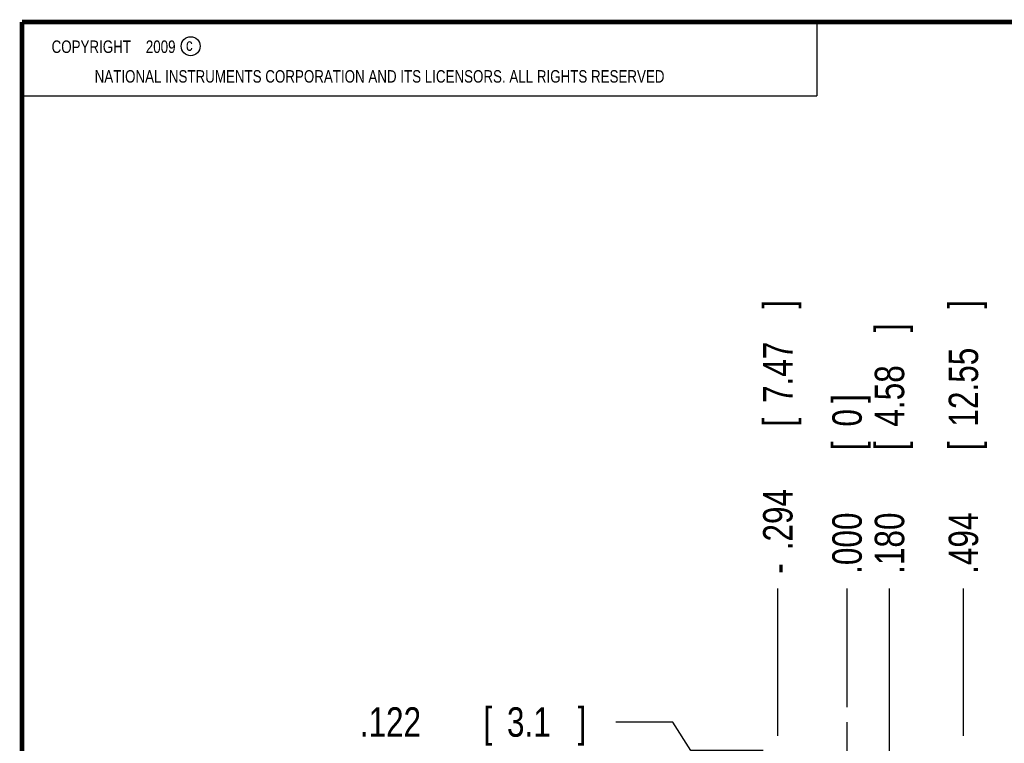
# Model space of a CAD drawing. Header units: inches. Extents: x 0.2 to 16.8, y 0.1 to 10.8.
# Tile 5 of 17: x 0.2 to 4.4, y 7.7 to 10.8. Entities that reach past the tile are written whole.
import ezdxf

# ---------------------------------------------------------------- set-up
doc = ezdxf.new("R2010")
doc.units = ezdxf.units.IN
doc.header["$LTSCALE"] = 0.935
doc.header["$MEASUREMENT"] = 0
doc.linetypes.add('CENTER', pattern=[0.6, 0.375, -0.075, 0.075, -0.075])
doc.layers.get('0').update_dxf_attribs({"linetype": 'CONTINUOUS'})
doc.layers.add('DEFAULT_1', color=7, linetype='CENTER')
doc.layers.add('DIMENSIONS', color=7, linetype='CONTINUOUS')
doc.styles.get("Standard").update_dxf_attribs({"font": 'txt', "width": 0.8})
doc.dimstyles.new('DIMSTYLE_1', dxfattribs={"dimtxt": 0.125, "dimasz": 0.18, "dimexe": 0.18, "dimexo": 0.0625, "dimgap": 0.09, "dimtad": 0, "dimtih": 1, "dimtoh": 1, "dimdec": 3, "dimzin": 4, "dimdsep": 46, "dimtxsty": 'STANDARD', "dimblk": '_FILLED', "dimblk1": '_FILLED', "dimblk2": '_FILLED', "dimcen": 0.09, "dimadec": 0, "dimazin": 0, "dimtp": 0.001, "dimtm": 0.001, "dimtfac": 1, "dimtdec": 3, "dimtofl": 0, "dimtmove": 0, "dimatfit": 3, "dimldrblk": '_FILLED', "dimfxl": 1, "dimtolj": 1, "dimtzin": 4, "dimarcsym": 0})

# ---------------------------------------------------------------- blocks, each defined once
blk = doc.blocks.new('*D0')
at = {"layer": 'DIMENSIONS', "color": 2, "linetype": 'CONTINUOUS'}
for p, q in [((3.0128, 7.7888), (2.7716, 7.7888)), ((3.0891, 7.6673), (3.0128, 7.7888)), ((3.3966, 7.6673), (3.0891, 7.6673))]:
    blk.add_line(p, q, dxfattribs=at)
at = {"layer": 'DIMENSIONS', "color": 2, "linetype": 'CONTINUOUS', "width": 0.8}
for s, p in [('[', (2.2091, 7.7263)), (']', (2.6091, 7.7263)), ('.122', (1.6841, 7.7263)), ('3.1', (2.3091, 7.7263))]:
    blk.add_text(s, height=0.125, dxfattribs=at).set_placement(p)
blk = doc.blocks.new('_FILLED')
at = {"color": 0, "linetype": 'BYBLOCK'}
blk.add_solid([(0, 0), (-1, 0.174), (-1, -0.174)], dxfattribs=at)
blk = doc.blocks.new('*D7')
at = {"layer": 'DIMENSIONS', "color": 2, "linetype": 'CONTINUOUS'}
blk.add_line((3.4591, 7.7298), (3.4591, 8.3548), dxfattribs=at)
at = {"layer": 'DIMENSIONS', "color": 2, "linetype": 'CONTINUOUS', "width": 0.8}
for s, p in [(']', (3.5216, 9.5423)), ('7.47', (3.5216, 9.1423)), ('[', (3.5216, 9.0423)), ('.294', (3.5216, 8.5173)), ('-', (3.5216, 8.4173))]:
    blk.add_text(s, height=0.125, rotation=90, dxfattribs=at).set_placement(p)
blk = doc.blocks.new('*D8')
at = {"layer": 'DIMENSIONS', "color": 2, "linetype": 'CONTINUOUS'}
blk.add_line((3.9333, 6.6258), (3.9333, 8.3548), dxfattribs=at)
at = {"layer": 'DIMENSIONS', "color": 2, "linetype": 'CONTINUOUS', "width": 0.8}
for s, p in [(']', (3.9958, 9.4423)), ('4.58', (3.9958, 9.0423)), ('[', (3.9958, 8.9423)), ('.180', (3.9958, 8.4173))]:
    blk.add_text(s, height=0.125, rotation=90, dxfattribs=at).set_placement(p)
blk = doc.blocks.new('*D9')
at = {"layer": 'DIMENSIONS', "color": 2, "linetype": 'CONTINUOUS'}
blk.add_line((4.2471, 7.7298), (4.2471, 8.3548), dxfattribs=at)
at = {"layer": 'DIMENSIONS', "color": 2, "linetype": 'CONTINUOUS', "width": 0.8}
for s, p in [(']', (4.3096, 9.5423)), ('12.55', (4.3096, 9.0423)), ('[', (4.3096, 8.9423)), ('.494', (4.3096, 8.4173))]:
    blk.add_text(s, height=0.125, rotation=90, dxfattribs=at).set_placement(p)
blk = doc.blocks.new('*D10')
at = {"layer": 'DIMENSIONS', "color": 2, "linetype": 'CONTINUOUS'}
blk.add_line((3.7531, 7.8513), (3.7531, 8.3548), dxfattribs=at)
at = {"layer": 'DIMENSIONS', "color": 2, "linetype": 'CONTINUOUS', "width": 0.8}
for s, p in [(']', (3.8156, 9.1423)), ('0', (3.8156, 9.0423)), ('[', (3.8156, 8.9423)), ('.000', (3.8156, 8.4173))]:
    blk.add_text(s, height=0.125, rotation=90, dxfattribs=at).set_placement(p)

msp = doc.modelspace()

# ---------------------------------------------------------------- linework, layer by layer
at = {"color": 2, "linetype": 'CONTINUOUS'}
for p, q in [((0.25, 10.7586), (3.625, 10.7586)), ((0.25, 10.7586), (0.25, 10.4456)), ((3.625, 10.7586), (3.625, 10.4456)), ((0.25, 10.4456), (3.625, 10.4456))]:
    msp.add_line(p, q, dxfattribs=at)
at = {"color": 7, "linetype": 'CONTINUOUS', "const_width": 0.02}
for points in [[(0.25, 10.7586), (0.25, 0.2586)], [(16.75, 10.7586), (0.25, 10.7586)]]:
    msp.add_lwpolyline(points, dxfattribs=at)
at = {"color": 2, "linetype": 'CONTINUOUS'}
msp.add_circle((0.9659, 10.6562), 0.0403, dxfattribs=at)
at = {"layer": 'DEFAULT_1', "color": 7, "linetype": 'CENTER'}
msp.add_line((3.7531, 7.5453), (3.7531, 7.7888), dxfattribs=at)

# ---------------------------------------------------------------- texts
at = {"color": 2, "linetype": 'CONTINUOUS', "width": 0.8}
for s, p in [('c', (0.946, 10.6363)), ('NATIONAL INSTRUMENTS CORPORATION AND ITS LICENSORS. ALL RIGHTS RESERVED', (0.5583, 10.5016))]:
    msp.add_text(s, height=0.053, dxfattribs=at).set_placement(p)
at = {"color": 2, "linetype": 'CONTINUOUS', "insert": (0.3125, 10.6805), "char_height": 0.053, "width": 0.8904, "attachment_point": 1}
msp.add_mtext('    COPYRIGHT    2009', dxfattribs=at)

# ---------------------------------------------------------------- dimensions: what is measured, and where the dimension line sits
at = {"layer": 'DIMENSIONS', "color": 2, "linetype": 'CONTINUOUS'}
dim = msp.add_ordinate_dim(feature_location=(3.4591, 7.7298), offset=(0, 0.625), dtype=1, origin=(3.7531, 7.7888), text='-<>', dimstyle='DIMSTYLE_1', dxfattribs=at)
dim.commit()
dim.dimension.update_dxf_attribs({"geometry": '*D7', "text_midpoint": (3.4591, 9.0298)})
for feature_location, offset, dtype, origin, picture, middle in [((4.2471, 7.7298), (0, 0.625), 1, (3.7531, 7.7888), '*D9', (4.2471, 9.0298)), ((3.9333, 6.6258), (0, 1.7289), 1, (3.7531, 7.7888), '*D8', (3.9333, 8.9798)), ((3.7530643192, 7.8512517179), (0, 0.5035), 1, (3.7530643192, 7.7887517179), '*D10', (3.7530643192, 8.8297517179)), ((3.3966, 7.6673), (-0.625, 0.1215), 0, (3.5096, 7.5453), '*D0', (2.1966, 7.7888))]:
    dim = msp.add_ordinate_dim(feature_location=feature_location, offset=offset, dtype=dtype, origin=origin, dimstyle='DIMSTYLE_1', dxfattribs=at)
    dim.commit()
    dim.dimension.update_dxf_attribs({"geometry": picture, "text_midpoint": middle})

doc.saveas('drawing.dxf')
